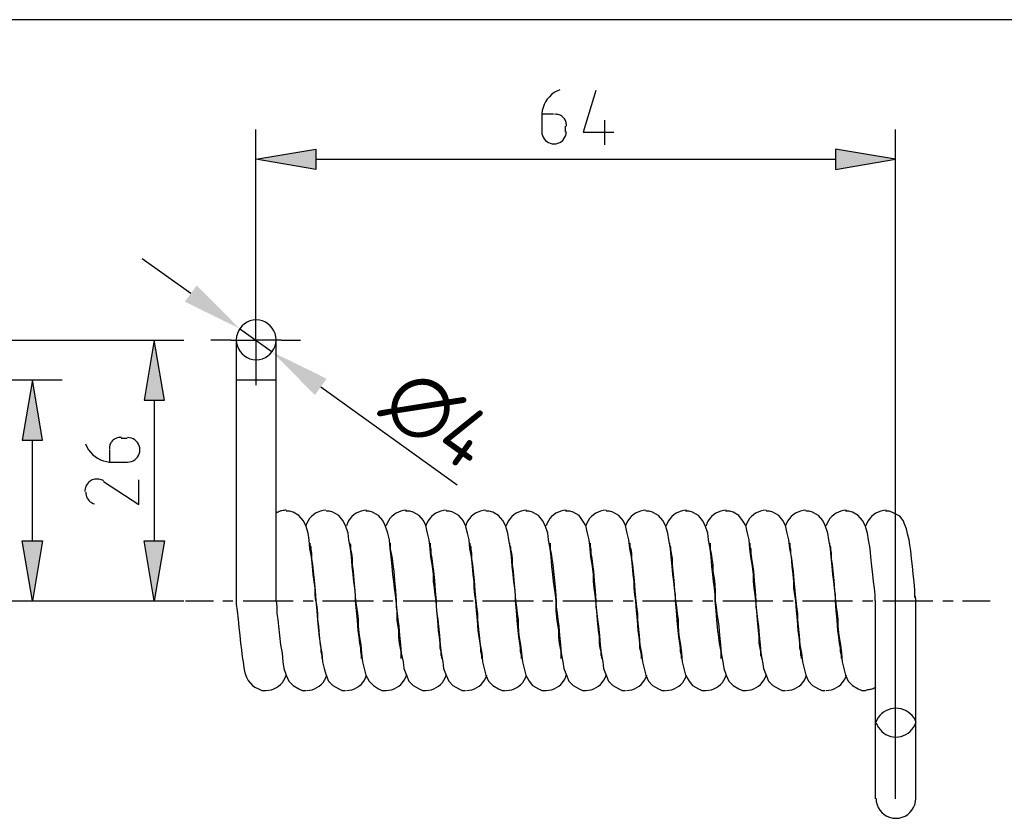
# Model space of a CAD drawing. Extents: x 0 to 2850, y 0 to 1980.
# Tile 6 of 15: x 1608 to 1855, y 455 to 655. Entities that reach past the tile are written whole.
import ezdxf

# ---------------------------------------------------------------- set-up
doc = ezdxf.new("R2010")
doc.units = 0
doc.header["$LTSCALE"] = 10
doc.header["$MEASUREMENT"] = 0
doc.styles.add('ISOCP2', font='ISOCP2.shx')

msp = doc.modelspace()

# ---------------------------------------------------------------- hatches: boundary and pattern name
at = {"ltscale": 2}
for points in [[(1682.51, 617.57), (1682.51, 622.65), (1667.48, 620.11)], [(1812.45, 622.65), (1812.45, 617.57), (1827.48, 620.11)], [(1642.08, 574.82), (1639.54, 559.8), (1644.62, 559.8)], [(1614.15, 549.85), (1611.61, 564.88), (1609.07, 549.85)], [(1611.61, 509.64), (1614.15, 524.66), (1609.07, 524.66)], [(1642.08, 509.64), (1644.62, 524.66), (1639.54, 524.66)]]:
    msp.add_hatch(color=2, dxfattribs=at).paths.add_polyline_path(points)

# ---------------------------------------------------------------- linework, layer by layer
msp.add_line((1900, 655), (24.99, 655), dxfattribs=at)
at = {"color": 2}
for p, q in [((1651.23, 586.48), (1639.04, 595.22)), ((1663.42, 577.74), (1671.54, 571.91)), ((1683.73, 563.17), (1717.86, 538.68))]:
    msp.add_line(p, q, dxfattribs=at)
at = {"color": 3}
for points in [[(1743.56, 637.48), (1742.81, 637.16), (1742.12, 636.76), (1741.48, 636.29), (1740.9, 635.74), (1740.39, 635.14), (1739.95, 634.48), (1739.59, 633.78), (1739.32, 633.03), (1739.13, 632.25), (1739.03, 631.44)], [(1752.56, 637.26), (1749.39, 626.89), (1749.39, 626.89), (1757, 626.89)], [(1739.02, 631.33), (1739.02, 626.89)], [(1741.98, 631.33), (1739.02, 631.33)], [(1745.13, 628.33), (1745.15, 628.57), (1745.15, 628.82), (1745.13, 629.06), (1745.08, 629.3), (1745.01, 629.53), (1744.93, 629.76), (1744.82, 629.97), (1744.69, 630.18), (1744.54, 630.37), (1744.38, 630.56), (1744.38, 630.56), (1744.2, 630.72), (1744, 630.87), (1743.79, 631), (1743.58, 631.11), (1743.35, 631.19), (1743.12, 631.26), (1742.88, 631.3), (1742.64, 631.33), (1742.4, 631.33), (1742.15, 631.31)], [(1744.94, 626.89), (1744.94, 628.37)], [(1754.68, 629.85), (1754.68, 623.71)], [(1739.02, 626.99), (1739.06, 626.49), (1739.17, 626.02), (1739.36, 625.58), (1739.61, 625.18), (1739.91, 624.82), (1740.27, 624.52), (1740.67, 624.27), (1741.11, 624.08), (1741.59, 623.96), (1742.08, 623.92), (1742.08, 623.92), (1742.58, 623.96), (1743.05, 624.08), (1743.49, 624.27), (1743.9, 624.52), (1744.25, 624.82), (1744.56, 625.18), (1744.81, 625.58), (1745, 626.02), (1745.11, 626.49), (1745.15, 626.99)], [(1667.48, 581.17), (1667.48, 586.04)], [(1661.34, 574.82), (1667.48, 574.82), (1667.48, 574.82), (1667.48, 581.17)], [(1661.34, 574.82), (1656.26, 574.82)], [(1673.83, 574.82), (1667.48, 574.82), (1667.48, 574.82), (1667.48, 568.69)], [(1673.83, 574.82), (1678.7, 574.82)], [(1667.48, 568.69), (1667.48, 563.61)], [(1633.87, 550.46), (1633.62, 550.48), (1633.38, 550.48), (1633.14, 550.46), (1632.9, 550.41), (1632.67, 550.35), (1632.44, 550.26), (1632.23, 550.15), (1632.02, 550.02), (1631.82, 549.88), (1631.64, 549.71), (1631.64, 549.71), (1631.48, 549.53), (1631.33, 549.33), (1631.2, 549.13), (1631.09, 548.91), (1631.01, 548.68), (1630.94, 548.45), (1630.89, 548.21), (1630.87, 547.97), (1630.87, 547.73), (1630.89, 547.48)], [(1635.31, 550.27), (1633.83, 550.27)], [(1635.42, 544.35), (1635.91, 544.39), (1636.39, 544.5), (1636.83, 544.69), (1637.23, 544.94), (1637.59, 545.25), (1637.89, 545.6), (1638.14, 546.01), (1638.33, 546.45), (1638.45, 546.92), (1638.49, 547.42), (1638.49, 547.42), (1638.45, 547.91), (1638.33, 548.39), (1638.14, 548.83), (1637.89, 549.23), (1637.59, 549.59), (1637.23, 549.89), (1636.83, 550.14), (1636.39, 550.33), (1635.91, 550.44), (1635.42, 550.48)], [(1624.92, 548.89), (1625.25, 548.14), (1625.65, 547.45), (1626.12, 546.81), (1626.67, 546.23), (1627.27, 545.72), (1627.93, 545.29), (1628.63, 544.93), (1629.38, 544.65), (1630.16, 544.46), (1630.97, 544.36)], [(1630.87, 547.31), (1630.87, 544.35)], [(1630.87, 544.35), (1635.31, 544.35)], [(1629.42, 539.65), (1629.13, 539.81), (1628.83, 539.94), (1628.52, 540.03), (1628.2, 540.09), (1627.87, 540.11), (1627.55, 540.1), (1627.23, 540.06), (1626.91, 539.98), (1626.6, 539.87), (1626.3, 539.73), (1626.3, 539.73), (1626.02, 539.55), (1625.76, 539.34), (1625.53, 539.12), (1625.33, 538.86), (1625.15, 538.59), (1625, 538.31), (1624.88, 538), (1624.8, 537.69), (1624.75, 537.36), (1624.73, 537.03)], [(1629.39, 539.48), (1638.27, 533.77), (1638.27, 533.77), (1638.27, 539.9)], [(1624.94, 536.86), (1624.96, 536.45), (1625.04, 536.06), (1625.17, 535.68), (1625.34, 535.32), (1625.55, 534.99), (1625.81, 534.69), (1626.1, 534.43), (1626.43, 534.2), (1626.79, 534.02), (1627.18, 533.88)], [(1649.91, 509.64), (1656.9, 509.64)], [(1659.23, 509.64), (1661.77, 509.64)], [(1664.31, 509.64), (1676.79, 509.64)], [(1679.33, 509.64), (1681.87, 509.64)], [(1684.2, 509.64), (1696.9, 509.64)], [(1699.23, 509.64), (1701.77, 509.64)], [(1704.31, 509.64), (1716.79, 509.64)], [(1719.33, 509.64), (1721.87, 509.64)], [(1724.2, 509.64), (1736.9, 509.64)], [(1739.23, 509.64), (1741.77, 509.64)], [(1744.31, 509.64), (1756.79, 509.64)], [(1759.33, 509.64), (1761.87, 509.64)], [(1764.2, 509.64), (1776.69, 509.64)], [(1779.23, 509.64), (1781.77, 509.64)], [(1784.31, 509.64), (1796.79, 509.64)], [(1799.33, 509.64), (1801.87, 509.64)], [(1804.2, 509.64), (1816.69, 509.64)], [(1819.23, 509.64), (1821.77, 509.64)], [(1824.31, 509.64), (1836.79, 509.64)], [(1839.33, 509.64), (1841.87, 509.64)], [(1844.2, 509.64), (1851.18, 509.64)]]:
    msp.add_lwpolyline(points, dxfattribs=at)
at = {"color": 1}
for points in [[(1667.48, 583.71), (1667.48, 627.52)], [(1827.48, 460.11), (1827.48, 627.52)], [(1494.78, 574.82), (1649.49, 574.82)], [(1528.86, 564.88), (1619.02, 564.88)], [(1508.54, 509.64), (1649.49, 509.64)], [(1570.34, 509.64), (1619.02, 509.64)]]:
    msp.add_lwpolyline(points, dxfattribs=at)
at = {"color": 2}
for points in [[(1682.51, 622.65), (1682.51, 617.57), (1682.51, 617.57), (1667.48, 620.11), (1682.51, 622.65), (1682.51, 622.65)], [(1812.45, 622.65), (1812.45, 617.57), (1812.45, 617.57), (1827.48, 620.11), (1812.45, 622.65), (1812.45, 622.65)], [(1682.51, 620.11), (1812.45, 620.11)], [(1639.54, 559.8), (1644.62, 559.8), (1644.62, 559.8), (1642.08, 574.82), (1639.54, 559.8), (1639.54, 559.8)], [(1609.07, 549.85), (1614.15, 549.85), (1614.15, 549.85), (1611.61, 564.88), (1609.07, 549.85), (1609.07, 549.85)], [(1642.08, 559.8), (1642.08, 524.66)], [(1611.61, 524.66), (1611.61, 549.85)], [(1609.07, 524.66), (1614.15, 524.66), (1614.15, 524.66), (1611.61, 509.64), (1609.07, 524.66), (1609.07, 524.66)], [(1639.54, 524.66), (1644.62, 524.66), (1644.62, 524.66), (1642.08, 509.64), (1639.54, 524.66), (1639.54, 524.66)]]:
    msp.add_lwpolyline(points, dxfattribs=at)
at = {"color": 4}
for points in [[(1667.59, 579.9), (1666.78, 579.84), (1666.01, 579.65), (1665.3, 579.35), (1664.65, 578.94), (1664.07, 578.45), (1663.57, 577.87), (1663.17, 577.21), (1662.87, 576.5), (1662.68, 575.74), (1662.61, 574.93), (1662.61, 574.93), (1662.68, 574.12), (1662.87, 573.36), (1663.17, 572.64), (1663.57, 571.99), (1664.07, 571.41), (1664.65, 570.92), (1665.3, 570.51), (1666.01, 570.21), (1666.78, 570.02), (1667.59, 569.96), (1667.59, 569.96), (1668.39, 570.02), (1669.16, 570.21), (1669.87, 570.51), (1670.52, 570.92), (1671.1, 571.41), (1671.6, 571.99), (1672, 572.64), (1672.31, 573.36), (1672.49, 574.12), (1672.56, 574.93), (1672.56, 574.93), (1672.49, 575.74), (1672.31, 576.5), (1672, 577.21), (1671.6, 577.87), (1671.1, 578.45), (1670.52, 578.94), (1669.87, 579.35), (1669.16, 579.65), (1668.39, 579.84), (1667.59, 579.9)], [(1662.61, 574.82), (1662.61, 564.88)], [(1672.56, 564.88), (1672.56, 574.82)], [(1662.61, 564.88), (1662.61, 509.64)], [(1662.61, 564.88), (1672.56, 564.88)], [(1672.56, 519.8), (1672.56, 564.88)], [(1675.06, 532.28), (1674.8, 532.28), (1674.55, 532.26), (1674.29, 532.23), (1674.03, 532.18), (1673.78, 532.12), (1673.54, 532.04), (1673.29, 531.95), (1673.06, 531.85), (1672.82, 531.73), (1672.6, 531.6)], [(1682.51, 509.64), (1682.3, 511.12), (1682.3, 511.12), (1682.3, 512.81), (1682.3, 512.81), (1682.08, 514.51), (1682.08, 514.51), (1681.87, 516.2), (1681.87, 516.2), (1681.66, 518.32), (1681.66, 518.32), (1681.45, 520.64), (1681.45, 520.64), (1681.03, 522.76), (1681.03, 522.76), (1680.81, 524.88), (1680.81, 524.88), (1680.6, 526.57), (1680.6, 526.57), (1679.97, 528.47), (1679.97, 528.47), (1679.33, 529.74), (1679.33, 529.74), (1678.27, 531.01), (1678.27, 531.01), (1676.79, 531.86), (1676.79, 531.86), (1675.95, 532.07), (1675.95, 532.07), (1675.1, 532.07)], [(1685.04, 532.28), (1684.35, 532.22), (1683.68, 532.08), (1683.04, 531.85), (1682.44, 531.55), (1681.88, 531.18), (1681.38, 530.74), (1680.93, 530.24), (1680.54, 529.69), (1680.22, 529.08), (1679.98, 528.43)], [(1692.45, 509.64), (1692.45, 511.12), (1692.45, 511.12), (1692.24, 512.81), (1692.24, 512.81), (1692.03, 514.51), (1692.03, 514.51), (1691.82, 516.2), (1691.82, 516.2), (1691.61, 518.32), (1691.61, 518.32), (1691.4, 520.64), (1691.4, 520.64), (1691.18, 522.76), (1691.18, 522.76), (1690.76, 524.88), (1690.76, 524.88), (1690.55, 526.57), (1690.55, 526.57), (1689.91, 528.47), (1689.91, 528.47), (1689.28, 529.74), (1689.28, 529.74), (1688.22, 531.01), (1688.22, 531.01), (1686.74, 531.86), (1686.74, 531.86), (1685.89, 532.07), (1685.89, 532.07), (1685.05, 532.07)], [(1695.2, 532.28), (1694.51, 532.22), (1693.84, 532.08), (1693.2, 531.85), (1692.6, 531.55), (1692.04, 531.18), (1691.54, 530.74), (1691.08, 530.24), (1690.7, 529.69), (1690.38, 529.08), (1690.14, 528.43)], [(1702.61, 509.64), (1702.4, 511.12), (1702.4, 511.12), (1702.19, 512.81), (1702.19, 512.81), (1701.98, 514.51), (1701.98, 514.51), (1701.77, 516.2), (1701.77, 516.2), (1701.55, 518.32), (1701.55, 518.32), (1701.34, 520.64), (1701.34, 520.64), (1701.13, 522.76), (1701.13, 522.76), (1700.92, 524.88), (1700.92, 524.88), (1700.5, 526.57), (1700.5, 526.57), (1699.86, 528.47), (1699.86, 528.47), (1699.23, 529.74), (1699.23, 529.74), (1698.17, 531.01), (1698.17, 531.01), (1696.69, 531.86), (1696.69, 531.86), (1695.84, 532.07), (1695.84, 532.07), (1694.99, 532.07)], [(1705.15, 532.28), (1704.45, 532.22), (1703.79, 532.08), (1703.15, 531.85), (1702.55, 531.55), (1701.99, 531.18), (1701.48, 530.74), (1701.03, 530.24), (1700.65, 529.69), (1700.33, 529.08), (1700.09, 528.43)], [(1712.56, 509.64), (1712.35, 511.12), (1712.35, 511.12), (1712.14, 512.81), (1712.14, 512.81), (1711.93, 514.51), (1711.93, 514.51), (1711.93, 516.2), (1711.93, 516.2), (1711.71, 518.32), (1711.71, 518.32), (1711.29, 520.64), (1711.29, 520.64), (1711.08, 522.76), (1711.08, 522.76), (1710.87, 524.88), (1710.87, 524.88), (1710.44, 526.57), (1710.44, 526.57), (1710.02, 528.47), (1710.02, 528.47), (1709.39, 529.74), (1709.39, 529.74), (1708.33, 531.01), (1708.33, 531.01), (1706.85, 531.86), (1706.85, 531.86), (1706, 532.07), (1706, 532.07), (1704.94, 532.07)], [(1715.09, 532.28), (1714.4, 532.22), (1713.73, 532.08), (1713.09, 531.85), (1712.49, 531.55), (1711.94, 531.18), (1711.43, 530.74), (1710.98, 530.24), (1710.59, 529.69), (1710.27, 529.08), (1710.03, 528.43)], [(1722.51, 509.64), (1722.3, 511.12), (1722.3, 511.12), (1722.08, 512.81), (1722.08, 512.81), (1722.08, 514.51), (1722.08, 514.51), (1721.87, 516.2), (1721.87, 516.2), (1721.66, 518.32), (1721.66, 518.32), (1721.45, 520.64), (1721.45, 520.64), (1721.03, 522.76), (1721.03, 522.76), (1720.81, 524.88), (1720.81, 524.88), (1720.39, 526.57), (1720.39, 526.57), (1719.97, 528.47), (1719.97, 528.47), (1719.33, 529.74), (1719.33, 529.74), (1718.27, 531.01), (1718.27, 531.01), (1716.79, 531.86), (1716.79, 531.86), (1715.95, 532.07), (1715.95, 532.07), (1715.1, 532.07)], [(1725.04, 532.28), (1724.35, 532.22), (1723.68, 532.08), (1723.04, 531.85), (1722.44, 531.55), (1721.88, 531.18), (1721.38, 530.74), (1720.93, 530.24), (1720.54, 529.69), (1720.22, 529.08), (1719.98, 528.43)], [(1732.45, 509.64), (1732.45, 511.12), (1732.45, 511.12), (1732.24, 512.81), (1732.24, 512.81), (1732.03, 514.51), (1732.03, 514.51), (1731.82, 516.2), (1731.82, 516.2), (1731.61, 518.32), (1731.61, 518.32), (1731.4, 520.64), (1731.4, 520.64), (1731.18, 522.76), (1731.18, 522.76), (1730.76, 524.88), (1730.76, 524.88), (1730.55, 526.57), (1730.55, 526.57), (1729.91, 528.47), (1729.91, 528.47), (1729.28, 529.74), (1729.28, 529.74), (1728.22, 531.01), (1728.22, 531.01), (1726.74, 531.86), (1726.74, 531.86), (1725.89, 532.07), (1725.89, 532.07), (1725.05, 532.07)], [(1735.2, 532.28), (1734.51, 532.22), (1733.84, 532.08), (1733.2, 531.85), (1732.6, 531.55), (1732.04, 531.18), (1731.54, 530.74), (1731.08, 530.24), (1730.7, 529.69), (1730.38, 529.08), (1730.14, 528.43)], [(1742.61, 509.64), (1742.4, 511.12), (1742.4, 511.12), (1742.19, 512.81), (1742.19, 512.81), (1741.98, 514.51), (1741.98, 514.51), (1741.77, 516.2), (1741.77, 516.2), (1741.55, 518.32), (1741.55, 518.32), (1741.34, 520.64), (1741.34, 520.64), (1741.13, 522.76), (1741.13, 522.76), (1740.71, 524.88), (1740.71, 524.88), (1740.5, 526.57), (1740.5, 526.57), (1739.86, 528.47), (1739.86, 528.47), (1739.23, 529.74), (1739.23, 529.74), (1738.17, 531.01), (1738.17, 531.01), (1736.69, 531.86), (1736.69, 531.86), (1735.84, 532.07), (1735.84, 532.07), (1734.99, 532.07)], [(1745.15, 532.28), (1744.45, 532.22), (1743.79, 532.08), (1743.15, 531.85), (1742.55, 531.55), (1741.99, 531.18), (1741.48, 530.74), (1741.03, 530.24), (1740.65, 529.69), (1740.33, 529.08), (1740.09, 528.43)], [(1752.56, 509.64), (1752.35, 511.12), (1752.35, 511.12), (1752.14, 512.81), (1752.14, 512.81), (1751.93, 514.51), (1751.93, 514.51), (1751.93, 516.2), (1751.93, 516.2), (1751.71, 518.32), (1751.71, 518.32), (1751.29, 520.64), (1751.29, 520.64), (1751.08, 522.76), (1751.08, 522.76), (1750.87, 524.88), (1750.87, 524.88), (1750.44, 526.57), (1750.44, 526.57), (1750.02, 528.47), (1750.02, 528.47), (1749.17, 529.74), (1749.17, 529.74), (1748.33, 531.01), (1748.33, 531.01), (1746.85, 531.86), (1746.85, 531.86), (1746, 532.07), (1746, 532.07), (1744.94, 532.07)], [(1755.09, 532.28), (1754.4, 532.22), (1753.73, 532.08), (1753.09, 531.85), (1752.49, 531.55), (1751.94, 531.18), (1751.43, 530.74), (1750.98, 530.24), (1750.59, 529.69), (1750.27, 529.08), (1750.03, 528.43)], [(1762.51, 509.64), (1762.3, 511.12), (1762.3, 511.12), (1762.08, 512.81), (1762.08, 512.81), (1762.08, 514.51), (1762.08, 514.51), (1761.87, 516.2), (1761.87, 516.2), (1761.66, 518.32), (1761.66, 518.32), (1761.45, 520.64), (1761.45, 520.64), (1761.03, 522.76), (1761.03, 522.76), (1760.81, 524.88), (1760.81, 524.88), (1760.39, 526.57), (1760.39, 526.57), (1759.97, 528.47), (1759.97, 528.47), (1759.33, 529.74), (1759.33, 529.74), (1758.27, 531.01), (1758.27, 531.01), (1756.79, 531.86), (1756.79, 531.86), (1755.95, 532.07), (1755.95, 532.07), (1755.1, 532.07)], [(1765.04, 532.28), (1764.35, 532.22), (1763.68, 532.08), (1763.04, 531.85), (1762.44, 531.55), (1761.88, 531.18), (1761.38, 530.74), (1760.93, 530.24), (1760.54, 529.69), (1760.22, 529.08), (1759.98, 528.43)], [(1772.45, 509.64), (1772.45, 511.12), (1772.45, 511.12), (1772.24, 512.81), (1772.24, 512.81), (1772.03, 514.51), (1772.03, 514.51), (1771.82, 516.2), (1771.82, 516.2), (1771.61, 518.32), (1771.61, 518.32), (1771.4, 520.64), (1771.4, 520.64), (1771.18, 522.76), (1771.18, 522.76), (1770.76, 524.88), (1770.76, 524.88), (1770.55, 526.57), (1770.55, 526.57), (1769.91, 528.47), (1769.91, 528.47), (1769.28, 529.74), (1769.28, 529.74), (1768.22, 531.01), (1768.22, 531.01), (1766.74, 531.86), (1766.74, 531.86), (1765.89, 532.07), (1765.89, 532.07), (1765.05, 532.07)], [(1775.2, 532.28), (1774.51, 532.22), (1773.84, 532.08), (1773.2, 531.85), (1772.6, 531.55), (1772.04, 531.18), (1771.54, 530.74), (1771.08, 530.24), (1770.7, 529.69), (1770.38, 529.08), (1770.14, 528.43)], [(1782.4, 509.64), (1782.4, 511.12), (1782.4, 511.12), (1782.19, 512.81), (1782.19, 512.81), (1781.98, 514.51), (1781.98, 514.51), (1781.77, 516.2), (1781.77, 516.2), (1781.55, 518.32), (1781.55, 518.32), (1781.34, 520.64), (1781.34, 520.64), (1781.13, 522.76), (1781.13, 522.76), (1780.71, 524.88), (1780.71, 524.88), (1780.5, 526.57), (1780.5, 526.57), (1779.86, 528.47), (1779.86, 528.47), (1779.23, 529.74), (1779.23, 529.74), (1778.17, 531.01), (1778.17, 531.01), (1776.69, 531.86), (1776.69, 531.86), (1775.84, 532.07), (1775.84, 532.07), (1774.99, 532.07)], [(1785.15, 532.28), (1784.45, 532.22), (1783.79, 532.08), (1783.15, 531.85), (1782.55, 531.55), (1781.99, 531.18), (1781.48, 530.74), (1781.03, 530.24), (1780.65, 529.69), (1780.33, 529.08), (1780.09, 528.43)], [(1792.56, 509.64), (1792.35, 511.12), (1792.35, 511.12), (1792.14, 512.81), (1792.14, 512.81), (1791.93, 514.51), (1791.93, 514.51), (1791.93, 516.2), (1791.93, 516.2), (1791.71, 518.32), (1791.71, 518.32), (1791.29, 520.64), (1791.29, 520.64), (1791.08, 522.76), (1791.08, 522.76), (1790.87, 524.88), (1790.87, 524.88), (1790.44, 526.57), (1790.44, 526.57), (1790.02, 528.47), (1790.02, 528.47), (1789.17, 529.74), (1789.17, 529.74), (1788.33, 531.01), (1788.33, 531.01), (1786.85, 531.86), (1786.85, 531.86), (1786, 532.07), (1786, 532.07), (1784.94, 532.07)], [(1795.09, 532.28), (1794.4, 532.22), (1793.73, 532.08), (1793.09, 531.85), (1792.49, 531.55), (1791.94, 531.18), (1791.43, 530.74), (1790.98, 530.24), (1790.59, 529.69), (1790.27, 529.08), (1790.03, 528.43)], [(1802.51, 509.64), (1802.3, 511.12), (1802.3, 511.12), (1802.08, 512.81), (1802.08, 512.81), (1802.08, 514.51), (1802.08, 514.51), (1801.87, 516.2), (1801.87, 516.2), (1801.66, 518.32), (1801.66, 518.32), (1801.45, 520.64), (1801.45, 520.64), (1801.03, 522.76), (1801.03, 522.76), (1800.81, 524.88), (1800.81, 524.88), (1800.39, 526.57), (1800.39, 526.57), (1799.97, 528.47), (1799.97, 528.47), (1799.33, 529.74), (1799.33, 529.74), (1798.27, 531.01), (1798.27, 531.01), (1796.79, 531.86), (1796.79, 531.86), (1795.95, 532.07), (1795.95, 532.07), (1795.1, 532.07)], [(1805.04, 532.28), (1804.35, 532.22), (1803.68, 532.08), (1803.04, 531.85), (1802.44, 531.55), (1801.88, 531.18), (1801.38, 530.74), (1800.93, 530.24), (1800.54, 529.69), (1800.22, 529.08), (1799.98, 528.43)], [(1812.45, 509.64), (1812.45, 511.12), (1812.45, 511.12), (1812.24, 512.81), (1812.24, 512.81), (1812.03, 514.51), (1812.03, 514.51), (1811.82, 516.2), (1811.82, 516.2), (1811.61, 518.32), (1811.61, 518.32), (1811.4, 520.64), (1811.4, 520.64), (1811.18, 522.76), (1811.18, 522.76), (1810.76, 524.88), (1810.76, 524.88), (1810.55, 526.57), (1810.55, 526.57), (1809.91, 528.47), (1809.91, 528.47), (1809.28, 529.74), (1809.28, 529.74), (1808.22, 531.01), (1808.22, 531.01), (1806.74, 531.86), (1806.74, 531.86), (1805.89, 532.07), (1805.89, 532.07), (1805.05, 532.07)], [(1815.2, 532.28), (1814.51, 532.22), (1813.84, 532.08), (1813.2, 531.85), (1812.6, 531.55), (1812.04, 531.18), (1811.54, 530.74), (1811.08, 530.24), (1810.7, 529.69), (1810.38, 529.08), (1810.14, 528.43)], [(1822.4, 509.64), (1822.4, 511.12), (1822.4, 511.12), (1822.19, 512.81), (1822.19, 512.81), (1821.98, 514.51), (1821.98, 514.51), (1821.77, 516.2), (1821.77, 516.2), (1821.55, 518.32), (1821.55, 518.32), (1821.34, 520.64), (1821.34, 520.64), (1821.13, 522.76), (1821.13, 522.76), (1820.71, 524.88), (1820.71, 524.88), (1820.5, 526.57), (1820.5, 526.57), (1819.86, 528.47), (1819.86, 528.47), (1819.23, 529.74), (1819.23, 529.74), (1818.17, 531.01), (1818.17, 531.01), (1816.69, 531.86), (1816.69, 531.86), (1815.84, 532.07), (1815.84, 532.07), (1814.99, 532.07)], [(1825.15, 532.28), (1824.45, 532.22), (1823.79, 532.08), (1823.15, 531.85), (1822.55, 531.55), (1821.99, 531.18), (1821.48, 530.74), (1821.03, 530.24), (1820.65, 529.69), (1820.33, 529.08), (1820.09, 528.43)], [(1832.35, 510.48), (1832.35, 512.39), (1832.35, 512.39), (1832.14, 514.29), (1832.14, 514.29), (1831.93, 516.41), (1831.93, 516.41), (1831.71, 518.32), (1831.71, 518.32), (1831.5, 520.22), (1831.5, 520.22), (1831.29, 522.12), (1831.29, 522.12), (1831.08, 523.61), (1831.08, 523.61), (1830.87, 524.88), (1830.87, 524.88), (1830.44, 526.36), (1830.44, 526.36), (1830.23, 527.63), (1830.23, 527.63), (1829.81, 528.69), (1829.81, 528.69), (1829.39, 529.74), (1829.39, 529.74), (1828.54, 530.8), (1828.54, 530.8), (1827.69, 531.23), (1827.69, 531.23), (1826.85, 531.65), (1826.85, 531.65), (1826, 532.07), (1826, 532.07), (1824.94, 532.07)], [(1681.03, 524.03), (1681.03, 523.61), (1681.03, 523.61), (1681.24, 523.18), (1681.24, 523.18), (1681.24, 522.55), (1681.24, 522.55), (1681.45, 521.49), (1681.45, 521.49), (1681.45, 520.22), (1681.45, 520.22), (1681.66, 518.74), (1681.66, 518.74), (1681.87, 517.05), (1681.87, 517.05), (1682.08, 514.72), (1682.08, 514.72), (1682.3, 512.18), (1682.3, 512.18), (1682.51, 509.64), (1682.51, 509.64), (1682.72, 507.1), (1682.72, 507.1), (1682.93, 504.77), (1682.93, 504.77), (1683.14, 502.23), (1683.14, 502.23), (1683.35, 500.54), (1683.35, 500.54), (1683.57, 499.06), (1683.57, 499.06), (1683.78, 497.79), (1683.78, 497.79), (1683.78, 496.94), (1683.78, 496.94), (1683.99, 496.09), (1683.99, 496.09), (1683.99, 495.67), (1683.99, 495.67), (1683.99, 495.25)], [(1690.97, 524.03), (1691.18, 523.61), (1691.18, 523.61), (1691.18, 523.18), (1691.18, 523.18), (1691.18, 522.55), (1691.18, 522.55), (1691.4, 521.49), (1691.4, 521.49), (1691.61, 520.22), (1691.61, 520.22), (1691.61, 518.74), (1691.61, 518.74), (1691.82, 517.05), (1691.82, 517.05), (1692.03, 514.72), (1692.03, 514.72), (1692.24, 512.18), (1692.24, 512.18), (1692.45, 509.64)], [(1701.13, 524.03), (1701.13, 523.61), (1701.13, 523.61), (1701.13, 523.18), (1701.13, 523.18), (1701.13, 522.55), (1701.13, 522.55), (1701.34, 521.49), (1701.34, 521.49), (1701.55, 520.22), (1701.55, 520.22), (1701.77, 518.74), (1701.77, 518.74), (1701.98, 517.05), (1701.98, 517.05), (1702.19, 514.72), (1702.19, 514.72), (1702.4, 512.18), (1702.4, 512.18), (1702.61, 509.64)], [(1711.08, 524.03), (1711.08, 523.61), (1711.08, 523.61), (1711.08, 523.18), (1711.08, 523.18), (1711.29, 522.55), (1711.29, 522.55), (1711.29, 521.49), (1711.29, 521.49), (1711.5, 520.22), (1711.5, 520.22), (1711.71, 518.74), (1711.71, 518.74), (1711.93, 517.05), (1711.93, 517.05), (1712.14, 514.72), (1712.14, 514.72), (1712.35, 512.18), (1712.35, 512.18), (1712.56, 509.64)], [(1721.03, 524.03), (1721.03, 523.61), (1721.03, 523.61), (1721.24, 523.18), (1721.24, 523.18), (1721.24, 522.55), (1721.24, 522.55), (1721.45, 521.49), (1721.45, 521.49), (1721.45, 520.22), (1721.45, 520.22), (1721.66, 518.74), (1721.66, 518.74), (1721.87, 517.05), (1721.87, 517.05), (1722.08, 514.72), (1722.08, 514.72), (1722.3, 512.18), (1722.3, 512.18), (1722.51, 509.64)], [(1730.97, 524.03), (1730.97, 523.61), (1730.97, 523.61), (1731.18, 523.18), (1731.18, 523.18), (1731.18, 522.55), (1731.18, 522.55), (1731.4, 521.49), (1731.4, 521.49), (1731.61, 520.22), (1731.61, 520.22), (1731.61, 518.74), (1731.61, 518.74), (1731.82, 517.05), (1731.82, 517.05), (1732.03, 514.72), (1732.03, 514.72), (1732.24, 512.18), (1732.24, 512.18), (1732.45, 509.64)], [(1741.13, 524.03), (1741.13, 523.61), (1741.13, 523.61), (1741.13, 523.18), (1741.13, 523.18), (1741.13, 522.55), (1741.13, 522.55), (1741.34, 521.49), (1741.34, 521.49), (1741.55, 520.22), (1741.55, 520.22), (1741.77, 518.74), (1741.77, 518.74), (1741.98, 517.05), (1741.98, 517.05), (1742.19, 514.72), (1742.19, 514.72), (1742.4, 512.18), (1742.4, 512.18), (1742.61, 509.64)], [(1751.08, 524.03), (1751.08, 523.61), (1751.08, 523.61), (1751.08, 523.18), (1751.08, 523.18), (1751.29, 522.55), (1751.29, 522.55), (1751.29, 521.49), (1751.29, 521.49), (1751.5, 520.22), (1751.5, 520.22), (1751.71, 518.74), (1751.71, 518.74), (1751.93, 517.05), (1751.93, 517.05), (1752.14, 514.72), (1752.14, 514.72), (1752.35, 512.18), (1752.35, 512.18), (1752.56, 509.64)], [(1761.03, 524.03), (1761.03, 523.61), (1761.03, 523.61), (1761.03, 523.18), (1761.03, 523.18), (1761.24, 522.55), (1761.24, 522.55), (1761.45, 521.49), (1761.45, 521.49), (1761.45, 520.22), (1761.45, 520.22), (1761.66, 518.74), (1761.66, 518.74), (1761.87, 517.05), (1761.87, 517.05), (1762.08, 514.72), (1762.08, 514.72), (1762.3, 512.18), (1762.3, 512.18), (1762.51, 509.64)], [(1770.97, 524.03), (1770.97, 523.61), (1770.97, 523.61), (1771.18, 523.18), (1771.18, 523.18), (1771.18, 522.55), (1771.18, 522.55), (1771.4, 521.49), (1771.4, 521.49), (1771.61, 520.22), (1771.61, 520.22), (1771.61, 518.74), (1771.61, 518.74), (1771.82, 517.05), (1771.82, 517.05), (1772.03, 514.72), (1772.03, 514.72), (1772.24, 512.18), (1772.24, 512.18), (1772.45, 509.64)], [(1781.13, 524.03), (1781.13, 523.61), (1781.13, 523.61), (1781.13, 523.18), (1781.13, 523.18), (1781.13, 522.55), (1781.13, 522.55), (1781.34, 521.49), (1781.34, 521.49), (1781.55, 520.22), (1781.55, 520.22), (1781.77, 518.74), (1781.77, 518.74), (1781.77, 517.05), (1781.77, 517.05), (1782.19, 514.72), (1782.19, 514.72), (1782.4, 512.18), (1782.4, 512.18), (1782.4, 509.64)], [(1791.08, 524.03), (1791.08, 523.61), (1791.08, 523.61), (1791.08, 523.18), (1791.08, 523.18), (1791.29, 522.55), (1791.29, 522.55), (1791.29, 521.49), (1791.29, 521.49), (1791.5, 520.22), (1791.5, 520.22), (1791.71, 518.74), (1791.71, 518.74), (1791.93, 517.05), (1791.93, 517.05), (1792.14, 514.72), (1792.14, 514.72), (1792.35, 512.18), (1792.35, 512.18), (1792.56, 509.64)], [(1801.03, 524.03), (1801.03, 523.61), (1801.03, 523.61), (1801.03, 523.18), (1801.03, 523.18), (1801.24, 522.55), (1801.24, 522.55), (1801.24, 521.49), (1801.24, 521.49), (1801.45, 520.22), (1801.45, 520.22), (1801.66, 518.74), (1801.66, 518.74), (1801.87, 517.05), (1801.87, 517.05), (1802.08, 514.72), (1802.08, 514.72), (1802.3, 512.18), (1802.3, 512.18), (1802.51, 509.64)], [(1810.97, 524.03), (1810.97, 523.61), (1810.97, 523.61), (1811.18, 523.18), (1811.18, 523.18), (1811.18, 522.55), (1811.18, 522.55), (1811.4, 521.49), (1811.4, 521.49), (1811.4, 520.22), (1811.4, 520.22), (1811.61, 518.74), (1811.61, 518.74), (1811.82, 517.05), (1811.82, 517.05), (1812.03, 514.72), (1812.03, 514.72), (1812.24, 512.18), (1812.24, 512.18), (1812.45, 509.64)], [(1672.56, 509.64), (1672.56, 519.8)], [(1662.61, 508.79), (1662.82, 507.1), (1662.82, 507.1), (1663.04, 504.98), (1663.04, 504.98), (1663.25, 503.08), (1663.25, 503.08), (1663.46, 500.96), (1663.46, 500.96), (1663.67, 499.06), (1663.67, 499.06), (1663.88, 497.36), (1663.88, 497.36), (1664.09, 495.67), (1664.09, 495.67), (1664.31, 494.4), (1664.31, 494.4), (1664.52, 492.92), (1664.52, 492.92), (1664.73, 491.65), (1664.73, 491.65), (1665.15, 490.59), (1665.15, 490.59), (1665.58, 489.74), (1665.58, 489.74), (1666.63, 488.47), (1666.63, 488.47), (1667.27, 488.05), (1667.27, 488.05), (1668.12, 487.63), (1668.12, 487.63), (1668.96, 487.2), (1668.96, 487.2), (1670.02, 487.2)], [(1672.56, 509.64), (1672.77, 508.16), (1672.77, 508.16), (1672.77, 506.46), (1672.77, 506.46), (1672.98, 504.98), (1672.98, 504.98), (1673.19, 503.29), (1673.19, 503.29), (1673.41, 500.96), (1673.41, 500.96), (1673.62, 498.63), (1673.62, 498.63), (1674.04, 496.52), (1674.04, 496.52), (1674.25, 494.4), (1674.25, 494.4), (1674.46, 492.71), (1674.46, 492.71), (1675.1, 491.01), (1675.1, 491.01), (1675.73, 489.53), (1675.73, 489.53), (1676.79, 488.47), (1676.79, 488.47), (1678.27, 487.63), (1678.27, 487.63), (1679.12, 487.2), (1679.12, 487.2), (1679.97, 487.2)], [(1682.51, 509.64), (1682.72, 508.16), (1682.72, 508.16), (1682.93, 506.46), (1682.93, 506.46), (1682.93, 504.98), (1682.93, 504.98), (1683.14, 503.29), (1683.14, 503.29), (1683.35, 500.96), (1683.35, 500.96), (1683.57, 498.63), (1683.57, 498.63), (1683.99, 496.52), (1683.99, 496.52), (1684.2, 494.4), (1684.2, 494.4), (1684.62, 492.71), (1684.62, 492.71), (1685.05, 491.01), (1685.05, 491.01), (1685.68, 489.53), (1685.68, 489.53), (1686.74, 488.47), (1686.74, 488.47), (1688.22, 487.63), (1688.22, 487.63), (1689.07, 487.2), (1689.07, 487.2), (1689.91, 487.2)], [(1692.45, 509.64), (1692.67, 508.16), (1692.67, 508.16), (1692.88, 506.46), (1692.88, 506.46), (1693.09, 504.98), (1693.09, 504.98), (1693.09, 503.29), (1693.09, 503.29), (1693.3, 500.96), (1693.3, 500.96), (1693.72, 498.63), (1693.72, 498.63), (1693.94, 496.52), (1693.94, 496.52), (1694.15, 494.4), (1694.15, 494.4), (1694.57, 492.71), (1694.57, 492.71), (1694.99, 491.01), (1694.99, 491.01), (1695.84, 489.53), (1695.84, 489.53), (1696.9, 488.47), (1696.9, 488.47), (1698.17, 487.63), (1698.17, 487.63), (1699.02, 487.2), (1699.02, 487.2), (1700.07, 487.2)], [(1693.94, 495.25), (1693.94, 495.67), (1693.94, 495.67), (1693.94, 496.09), (1693.94, 496.09), (1693.72, 496.94), (1693.72, 496.94), (1693.72, 497.79), (1693.72, 497.79), (1693.51, 499.06), (1693.51, 499.06), (1693.3, 500.54), (1693.3, 500.54), (1693.09, 502.23), (1693.09, 502.23), (1692.88, 504.77), (1692.88, 504.77), (1692.67, 507.1), (1692.67, 507.1), (1692.45, 509.64)], [(1702.61, 509.64), (1702.61, 508.16), (1702.61, 508.16), (1702.82, 506.46), (1702.82, 506.46), (1703.04, 504.98), (1703.04, 504.98), (1703.25, 503.29), (1703.25, 503.29), (1703.46, 500.96), (1703.46, 500.96), (1703.67, 498.63), (1703.67, 498.63), (1703.88, 496.52), (1703.88, 496.52), (1704.31, 494.4), (1704.31, 494.4), (1704.52, 492.71), (1704.52, 492.71), (1705.15, 491.01), (1705.15, 491.01), (1705.79, 489.53), (1705.79, 489.53), (1706.85, 488.47), (1706.85, 488.47), (1708.33, 487.63), (1708.33, 487.63), (1709.17, 487.2), (1709.17, 487.2), (1710.02, 487.2)], [(1703.88, 495.25), (1703.88, 495.67), (1703.88, 495.67), (1703.88, 496.09), (1703.88, 496.09), (1703.88, 496.94), (1703.88, 496.94), (1703.67, 497.79), (1703.67, 497.79), (1703.46, 499.06), (1703.46, 499.06), (1703.25, 500.54), (1703.25, 500.54), (1703.25, 502.23), (1703.25, 502.23), (1702.82, 504.77), (1702.82, 504.77), (1702.82, 507.1), (1702.82, 507.1), (1702.61, 509.64)], [(1712.56, 509.64), (1712.56, 508.16), (1712.56, 508.16), (1712.77, 506.46), (1712.77, 506.46), (1712.98, 504.98), (1712.98, 504.98), (1713.19, 503.29), (1713.19, 503.29), (1713.41, 500.96), (1713.41, 500.96), (1713.62, 498.63), (1713.62, 498.63), (1713.83, 496.52), (1713.83, 496.52), (1714.25, 494.4), (1714.25, 494.4), (1714.46, 492.71), (1714.46, 492.71), (1715.1, 491.01), (1715.1, 491.01), (1715.73, 489.53), (1715.73, 489.53), (1716.79, 488.47), (1716.79, 488.47), (1718.27, 487.63), (1718.27, 487.63), (1719.12, 487.2), (1719.12, 487.2), (1719.97, 487.2)], [(1714.04, 495.25), (1714.04, 495.67), (1714.04, 495.67), (1713.83, 496.09), (1713.83, 496.09), (1713.83, 496.94), (1713.83, 496.94), (1713.62, 497.79), (1713.62, 497.79), (1713.62, 499.06), (1713.62, 499.06), (1713.41, 500.54), (1713.41, 500.54), (1713.19, 502.23), (1713.19, 502.23), (1712.98, 504.77), (1712.98, 504.77), (1712.77, 507.1), (1712.77, 507.1), (1712.56, 509.64)], [(1722.51, 509.64), (1722.72, 508.16), (1722.72, 508.16), (1722.93, 506.46), (1722.93, 506.46), (1722.93, 504.98), (1722.93, 504.98), (1723.14, 503.29), (1723.14, 503.29), (1723.35, 500.96), (1723.35, 500.96), (1723.57, 498.63), (1723.57, 498.63), (1723.99, 496.52), (1723.99, 496.52), (1724.2, 494.4), (1724.2, 494.4), (1724.62, 492.71), (1724.62, 492.71), (1725.05, 491.01), (1725.05, 491.01), (1725.68, 489.53), (1725.68, 489.53), (1726.74, 488.47), (1726.74, 488.47), (1728.22, 487.63), (1728.22, 487.63), (1729.07, 487.2), (1729.07, 487.2), (1729.91, 487.2)], [(1723.99, 495.25), (1723.99, 495.67), (1723.99, 495.67), (1723.99, 496.09), (1723.99, 496.09), (1723.78, 496.94), (1723.78, 496.94), (1723.78, 497.79), (1723.78, 497.79), (1723.57, 499.06), (1723.57, 499.06), (1723.35, 500.54), (1723.35, 500.54), (1723.14, 502.23), (1723.14, 502.23), (1722.93, 504.77), (1722.93, 504.77), (1722.72, 507.1), (1722.72, 507.1), (1722.51, 509.64)], [(1732.45, 509.64), (1732.67, 508.16), (1732.67, 508.16), (1732.88, 506.46), (1732.88, 506.46), (1733.09, 504.98), (1733.09, 504.98), (1733.09, 503.29), (1733.09, 503.29), (1733.3, 500.96), (1733.3, 500.96), (1733.72, 498.63), (1733.72, 498.63), (1733.94, 496.52), (1733.94, 496.52), (1734.15, 494.4), (1734.15, 494.4), (1734.57, 492.71), (1734.57, 492.71), (1734.99, 491.01), (1734.99, 491.01), (1735.84, 489.53), (1735.84, 489.53), (1736.69, 488.47), (1736.69, 488.47), (1738.17, 487.63), (1738.17, 487.63), (1739.02, 487.2), (1739.02, 487.2), (1740.07, 487.2)], [(1733.94, 495.25), (1733.94, 495.67), (1733.94, 495.67), (1733.94, 496.09), (1733.94, 496.09), (1733.72, 496.94), (1733.72, 496.94), (1733.72, 497.79), (1733.72, 497.79), (1733.51, 499.06), (1733.51, 499.06), (1733.3, 500.54), (1733.3, 500.54), (1733.09, 502.23), (1733.09, 502.23), (1732.88, 504.77), (1732.88, 504.77), (1732.67, 507.1), (1732.67, 507.1), (1732.45, 509.64)], [(1742.61, 509.64), (1742.61, 508.16), (1742.61, 508.16), (1742.82, 506.46), (1742.82, 506.46), (1743.04, 504.98), (1743.04, 504.98), (1743.25, 503.29), (1743.25, 503.29), (1743.46, 500.96), (1743.46, 500.96), (1743.67, 498.63), (1743.67, 498.63), (1743.88, 496.52), (1743.88, 496.52), (1744.31, 494.4), (1744.31, 494.4), (1744.52, 492.71), (1744.52, 492.71), (1745.15, 491.01), (1745.15, 491.01), (1745.79, 489.53), (1745.79, 489.53), (1746.85, 488.47), (1746.85, 488.47), (1748.33, 487.63), (1748.33, 487.63), (1749.17, 487.2), (1749.17, 487.2), (1750.02, 487.2)], [(1743.88, 495.25), (1743.88, 495.67), (1743.88, 495.67), (1743.88, 496.09), (1743.88, 496.09), (1743.88, 496.94), (1743.88, 496.94), (1743.67, 497.79), (1743.67, 497.79), (1743.46, 499.06), (1743.46, 499.06), (1743.25, 500.54), (1743.25, 500.54), (1743.25, 502.23), (1743.25, 502.23), (1742.82, 504.77), (1742.82, 504.77), (1742.61, 507.1), (1742.61, 507.1), (1742.61, 509.64)], [(1752.56, 509.64), (1752.56, 508.16), (1752.56, 508.16), (1752.77, 506.46), (1752.77, 506.46), (1752.98, 504.98), (1752.98, 504.98), (1753.19, 503.29), (1753.19, 503.29), (1753.41, 500.96), (1753.41, 500.96), (1753.62, 498.63), (1753.62, 498.63), (1753.83, 496.52), (1753.83, 496.52), (1754.25, 494.4), (1754.25, 494.4), (1754.46, 492.71), (1754.46, 492.71), (1755.1, 491.01), (1755.1, 491.01), (1755.73, 489.53), (1755.73, 489.53), (1756.79, 488.47), (1756.79, 488.47), (1758.27, 487.63), (1758.27, 487.63), (1759.12, 487.2), (1759.12, 487.2), (1759.97, 487.2)], [(1754.04, 495.25), (1754.04, 495.67), (1754.04, 495.67), (1753.83, 496.09), (1753.83, 496.09), (1753.83, 496.94), (1753.83, 496.94), (1753.62, 497.79), (1753.62, 497.79), (1753.41, 499.06), (1753.41, 499.06), (1753.41, 500.54), (1753.41, 500.54), (1753.19, 502.23), (1753.19, 502.23), (1752.98, 504.77), (1752.98, 504.77), (1752.77, 507.1), (1752.77, 507.1), (1752.56, 509.64)], [(1762.51, 509.64), (1762.72, 508.16), (1762.72, 508.16), (1762.93, 506.46), (1762.93, 506.46), (1762.93, 504.98), (1762.93, 504.98), (1763.14, 503.29), (1763.14, 503.29), (1763.35, 500.96), (1763.35, 500.96), (1763.57, 498.63), (1763.57, 498.63), (1763.99, 496.52), (1763.99, 496.52), (1764.2, 494.4), (1764.2, 494.4), (1764.62, 492.71), (1764.62, 492.71), (1765.05, 491.01), (1765.05, 491.01), (1765.68, 489.53), (1765.68, 489.53), (1766.74, 488.47), (1766.74, 488.47), (1768.22, 487.63), (1768.22, 487.63), (1769.07, 487.2), (1769.07, 487.2), (1769.91, 487.2)], [(1763.99, 495.25), (1763.99, 495.67), (1763.99, 495.67), (1763.99, 496.09), (1763.99, 496.09), (1763.78, 496.94), (1763.78, 496.94), (1763.57, 497.79), (1763.57, 497.79), (1763.57, 499.06), (1763.57, 499.06), (1763.35, 500.54), (1763.35, 500.54), (1763.14, 502.23), (1763.14, 502.23), (1762.93, 504.77), (1762.93, 504.77), (1762.72, 507.1), (1762.72, 507.1), (1762.51, 509.64)], [(1772.45, 509.64), (1772.67, 508.16), (1772.67, 508.16), (1772.88, 506.46), (1772.88, 506.46), (1773.09, 504.98), (1773.09, 504.98), (1773.09, 503.29), (1773.09, 503.29), (1773.3, 500.96), (1773.3, 500.96), (1773.72, 498.63), (1773.72, 498.63), (1773.94, 496.52), (1773.94, 496.52), (1774.15, 494.4), (1774.15, 494.4), (1774.57, 492.71), (1774.57, 492.71), (1774.99, 491.01), (1774.99, 491.01), (1775.84, 489.53), (1775.84, 489.53), (1776.69, 488.47), (1776.69, 488.47), (1778.17, 487.63), (1778.17, 487.63), (1779.02, 487.2), (1779.02, 487.2), (1780.07, 487.2)], [(1773.94, 495.25), (1773.94, 495.67), (1773.94, 495.67), (1773.94, 496.09), (1773.94, 496.09), (1773.72, 496.94), (1773.72, 496.94), (1773.72, 497.79), (1773.72, 497.79), (1773.51, 499.06), (1773.51, 499.06), (1773.3, 500.54), (1773.3, 500.54), (1773.09, 502.23), (1773.09, 502.23), (1772.88, 504.77), (1772.88, 504.77), (1772.67, 507.1), (1772.67, 507.1), (1772.45, 509.64)], [(1782.4, 509.64), (1782.61, 508.16), (1782.61, 508.16), (1782.82, 506.46), (1782.82, 506.46), (1783.04, 504.98), (1783.04, 504.98), (1783.25, 503.29), (1783.25, 503.29), (1783.46, 500.96), (1783.46, 500.96), (1783.67, 498.63), (1783.67, 498.63), (1783.88, 496.52), (1783.88, 496.52), (1784.31, 494.4), (1784.31, 494.4), (1784.52, 492.71), (1784.52, 492.71), (1785.15, 491.01), (1785.15, 491.01), (1785.79, 489.53), (1785.79, 489.53), (1786.85, 488.47), (1786.85, 488.47), (1788.33, 487.63), (1788.33, 487.63), (1789.17, 487.2), (1789.17, 487.2), (1790.02, 487.2)], [(1783.88, 495.25), (1783.88, 495.67), (1783.88, 495.67), (1783.88, 496.09), (1783.88, 496.09), (1783.88, 496.94), (1783.88, 496.94), (1783.67, 497.79), (1783.67, 497.79), (1783.46, 499.06), (1783.46, 499.06), (1783.25, 500.54), (1783.25, 500.54), (1783.04, 502.23), (1783.04, 502.23), (1782.82, 504.77), (1782.82, 504.77), (1782.61, 507.1), (1782.61, 507.1), (1782.4, 509.64)], [(1792.56, 509.64), (1792.56, 508.16), (1792.56, 508.16), (1792.77, 506.46), (1792.77, 506.46), (1792.98, 504.98), (1792.98, 504.98), (1793.19, 503.29), (1793.19, 503.29), (1793.41, 500.96), (1793.41, 500.96), (1793.62, 498.63), (1793.62, 498.63), (1793.83, 496.52), (1793.83, 496.52), (1794.25, 494.4), (1794.25, 494.4), (1794.46, 492.71), (1794.46, 492.71), (1795.1, 491.01), (1795.1, 491.01), (1795.73, 489.53), (1795.73, 489.53), (1796.79, 488.47), (1796.79, 488.47), (1798.27, 487.63), (1798.27, 487.63), (1799.12, 487.2), (1799.12, 487.2), (1799.97, 487.2)], [(1794.04, 495.25), (1794.04, 495.67), (1794.04, 495.67), (1793.83, 496.09), (1793.83, 496.09), (1793.83, 496.94), (1793.83, 496.94), (1793.62, 497.79), (1793.62, 497.79), (1793.41, 499.06), (1793.41, 499.06), (1793.41, 500.54), (1793.41, 500.54), (1793.19, 502.23), (1793.19, 502.23), (1792.98, 504.77), (1792.98, 504.77), (1792.77, 507.1), (1792.77, 507.1), (1792.56, 509.64)], [(1802.51, 509.64), (1802.72, 508.16), (1802.72, 508.16), (1802.93, 506.46), (1802.93, 506.46), (1802.93, 504.98), (1802.93, 504.98), (1803.14, 503.29), (1803.14, 503.29), (1803.35, 500.96), (1803.35, 500.96), (1803.57, 498.63), (1803.57, 498.63), (1803.99, 496.52), (1803.99, 496.52), (1804.2, 494.4), (1804.2, 494.4), (1804.62, 492.71), (1804.62, 492.71), (1805.05, 491.01), (1805.05, 491.01), (1805.68, 489.53), (1805.68, 489.53), (1806.74, 488.47), (1806.74, 488.47), (1808.22, 487.63), (1808.22, 487.63), (1809.07, 487.2), (1809.07, 487.2), (1809.91, 487.2)], [(1803.99, 495.25), (1803.99, 495.67), (1803.99, 495.67), (1803.78, 496.09), (1803.78, 496.09), (1803.78, 496.94), (1803.78, 496.94), (1803.57, 497.79), (1803.57, 497.79), (1803.57, 499.06), (1803.57, 499.06), (1803.35, 500.54), (1803.35, 500.54), (1803.14, 502.23), (1803.14, 502.23), (1802.93, 504.77), (1802.93, 504.77), (1802.72, 507.1), (1802.72, 507.1), (1802.51, 509.64)], [(1812.45, 509.64), (1812.67, 508.16), (1812.67, 508.16), (1812.88, 506.46), (1812.88, 506.46), (1813.09, 504.98), (1813.09, 504.98), (1813.09, 503.29), (1813.09, 503.29), (1813.3, 500.96), (1813.3, 500.96), (1813.72, 498.63), (1813.72, 498.63), (1813.94, 496.52), (1813.94, 496.52), (1814.15, 494.4), (1814.15, 494.4), (1814.57, 492.71), (1814.57, 492.71), (1814.99, 491.01), (1814.99, 491.01), (1815.63, 489.53), (1815.63, 489.53), (1816.69, 488.47), (1816.69, 488.47), (1818.17, 487.63), (1818.17, 487.63), (1819.02, 487.2), (1819.02, 487.2), (1820.07, 487.2)], [(1813.94, 495.25), (1813.94, 495.67), (1813.94, 495.67), (1813.94, 496.09), (1813.94, 496.09), (1813.72, 496.94), (1813.72, 496.94), (1813.72, 497.79), (1813.72, 497.79), (1813.51, 499.06), (1813.51, 499.06), (1813.3, 500.54), (1813.3, 500.54), (1813.09, 502.23), (1813.09, 502.23), (1812.88, 504.77), (1812.88, 504.77), (1812.67, 507.1), (1812.67, 507.1), (1812.45, 509.64)], [(1822.4, 509.64), (1822.4, 499.48)], [(1832.56, 460.11), (1832.56, 509.64)], [(1822.4, 499.48), (1822.4, 460.11)], [(1670.03, 487.21), (1670.72, 487.26), (1671.39, 487.41), (1672.03, 487.63), (1672.63, 487.94), (1673.18, 488.31), (1673.69, 488.75), (1674.14, 489.24), (1674.53, 489.8), (1674.85, 490.41), (1675.09, 491.06)], [(1680.18, 487.21), (1680.88, 487.26), (1681.55, 487.41), (1682.18, 487.63), (1682.79, 487.94), (1683.34, 488.31), (1683.85, 488.75), (1684.3, 489.24), (1684.69, 489.8), (1685, 490.41), (1685.25, 491.06)], [(1690.13, 487.21), (1690.82, 487.26), (1691.49, 487.41), (1692.13, 487.63), (1692.73, 487.94), (1693.29, 488.31), (1693.8, 488.75), (1694.25, 489.24), (1694.63, 489.8), (1694.95, 490.41), (1695.19, 491.06)], [(1700.08, 487.21), (1700.77, 487.26), (1701.44, 487.41), (1702.08, 487.63), (1702.68, 487.94), (1703.24, 488.31), (1703.74, 488.75), (1704.19, 489.24), (1704.58, 489.8), (1704.9, 490.41), (1705.14, 491.06)], [(1710.03, 487.21), (1710.72, 487.26), (1711.39, 487.41), (1712.03, 487.63), (1712.63, 487.94), (1713.18, 488.31), (1713.69, 488.75), (1714.14, 489.24), (1714.53, 489.8), (1714.85, 490.41), (1715.09, 491.06)], [(1720.18, 487.21), (1720.88, 487.26), (1721.55, 487.41), (1722.18, 487.63), (1722.79, 487.94), (1723.34, 488.31), (1723.85, 488.75), (1724.3, 489.24), (1724.69, 489.8), (1725, 490.41), (1725.25, 491.06)], [(1730.13, 487.21), (1730.82, 487.26), (1731.49, 487.41), (1732.13, 487.63), (1732.73, 487.94), (1733.29, 488.31), (1733.8, 488.75), (1734.25, 489.24), (1734.63, 489.8), (1734.95, 490.41), (1735.19, 491.06)], [(1740.08, 487.21), (1740.77, 487.26), (1741.44, 487.41), (1742.08, 487.63), (1742.68, 487.94), (1743.24, 488.31), (1743.74, 488.75), (1744.19, 489.24), (1744.58, 489.8), (1744.9, 490.41), (1745.14, 491.06)], [(1750.03, 487.21), (1750.72, 487.26), (1751.39, 487.41), (1752.03, 487.63), (1752.63, 487.94), (1753.18, 488.31), (1753.69, 488.75), (1754.14, 489.24), (1754.53, 489.8), (1754.85, 490.41), (1755.09, 491.06)], [(1760.18, 487.21), (1760.88, 487.26), (1761.55, 487.41), (1762.18, 487.63), (1762.79, 487.94), (1763.34, 488.31), (1763.85, 488.75), (1764.3, 489.24), (1764.69, 489.8), (1765, 490.41), (1765.25, 491.06)], [(1770.13, 487.21), (1770.82, 487.26), (1771.49, 487.41), (1772.13, 487.63), (1772.73, 487.94), (1773.29, 488.31), (1773.8, 488.75), (1774.25, 489.24), (1774.63, 489.8), (1774.95, 490.41), (1775.19, 491.06)], [(1780.08, 487.21), (1780.77, 487.26), (1781.44, 487.41), (1782.08, 487.63), (1782.68, 487.94), (1783.24, 488.31), (1783.74, 488.75), (1784.19, 489.24), (1784.58, 489.8), (1784.9, 490.41), (1785.14, 491.06)], [(1790.03, 487.21), (1790.72, 487.26), (1791.39, 487.41), (1792.03, 487.63), (1792.63, 487.94), (1793.18, 488.31), (1793.69, 488.75), (1794.14, 489.24), (1794.53, 489.8), (1794.85, 490.41), (1795.09, 491.06)], [(1800.18, 487.21), (1800.88, 487.26), (1801.55, 487.41), (1802.18, 487.63), (1802.79, 487.94), (1803.34, 488.31), (1803.85, 488.75), (1804.3, 489.24), (1804.69, 489.8), (1805, 490.41), (1805.25, 491.06)], [(1810.13, 487.21), (1810.82, 487.26), (1811.49, 487.41), (1812.13, 487.63), (1812.73, 487.94), (1813.29, 488.31), (1813.8, 488.75), (1814.25, 489.24), (1814.63, 489.8), (1814.95, 490.41), (1815.19, 491.06)], [(1820.11, 487.42), (1820.37, 487.42), (1820.63, 487.44), (1820.88, 487.47), (1821.14, 487.52), (1821.39, 487.58), (1821.64, 487.66), (1821.88, 487.75), (1822.12, 487.85), (1822.35, 487.97), (1822.57, 488.1)], [(1832.64, 479.25), (1832.37, 479.86), (1832.03, 480.43), (1831.63, 480.94), (1831.17, 481.4), (1830.66, 481.8), (1830.11, 482.13), (1829.52, 482.4), (1828.9, 482.6), (1828.25, 482.72), (1827.59, 482.76), (1827.59, 482.76), (1826.92, 482.72), (1826.27, 482.6), (1825.65, 482.4), (1825.06, 482.13), (1824.51, 481.8), (1824, 481.4), (1823.54, 480.94), (1823.14, 480.43), (1822.8, 479.86), (1822.53, 479.25)], [(1822.65, 479.15), (1822.9, 478.53), (1823.22, 477.95), (1823.6, 477.43), (1824.04, 476.96), (1824.54, 476.55), (1825.08, 476.21), (1825.66, 475.93), (1826.28, 475.73), (1826.92, 475.61), (1827.59, 475.56), (1827.59, 475.56), (1828.25, 475.61), (1828.9, 475.73), (1829.51, 475.93), (1830.09, 476.21), (1830.63, 476.55), (1831.13, 476.96), (1831.57, 477.43), (1831.95, 477.95), (1832.27, 478.53), (1832.52, 479.15)], [(1822.61, 460.22), (1822.68, 459.41), (1822.87, 458.65), (1823.17, 457.93), (1823.57, 457.28), (1824.07, 456.7), (1824.65, 456.21), (1825.3, 455.8), (1826.01, 455.5), (1826.78, 455.31), (1827.59, 455.25), (1827.59, 455.25), (1828.39, 455.31), (1829.16, 455.5), (1829.87, 455.8), (1830.52, 456.21), (1831.1, 456.7), (1831.6, 457.28), (1832, 457.93), (1832.31, 458.65), (1832.49, 459.41), (1832.56, 460.22)]]:
    msp.add_lwpolyline(points, dxfattribs=at)
for points in [[(1832.35, 510.91), (1832.56, 509.64)], [(1662.61, 509.64), (1662.61, 508.58)]]:
    msp.add_lwpolyline(points)
at = {"color": 2}
for points in [[(1652.69, 588.51), (1649.77, 584.45), (1663.42, 577.74)], [(1685.19, 565.2), (1682.27, 561.13), (1671.54, 571.91)]]:
    msp.add_solid(points, dxfattribs=at)

# ---------------------------------------------------------------- texts
at = {"color": 3, "insert": (1713.01, 555.09), "char_height": 15, "attachment_point": 5, "rotation": 324.3463, "style": 'ISOCP2'}
msp.add_mtext('\\A1;∅4', dxfattribs=at)

doc.saveas('drawing.dxf')
